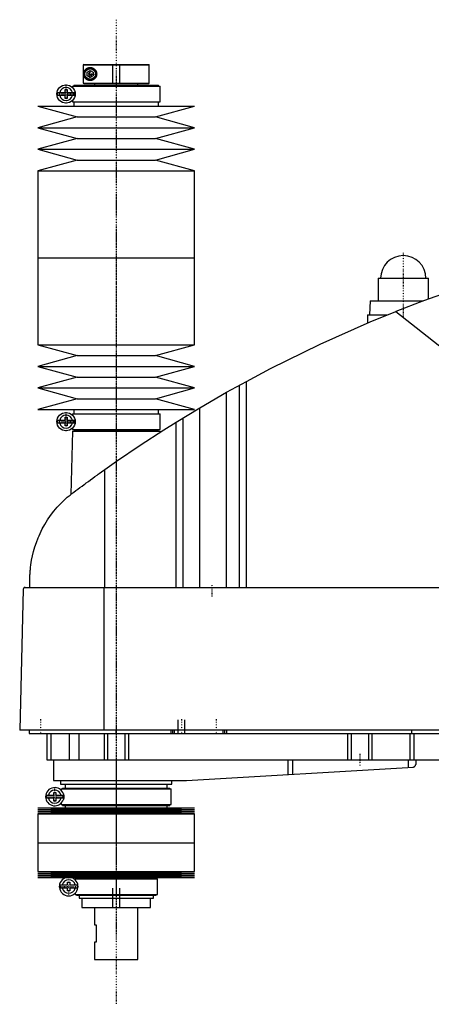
# Model space of a CAD drawing. Extents: x -906 to 181, y -1 to 896.
# Tile 1 of 3: x -906 to -669, y 330 to 896. Entities that reach past the tile are written whole.
import ezdxf

# ---------------------------------------------------------------- set-up
doc = ezdxf.new("R2010")
doc.units = 0
doc.linetypes.add('CENTER', pattern=[1.5, 0.45, -0.5, 0.05, -0.5])
for name, color, linetype in [('AM_0', 7, 'CONTINUOUS'), ('AM_10', 7, 'CONTINUOUS'), ('AM_7', 7, 'CENTER')]:
    doc.layers.add(name, color=color, linetype=linetype)

msp = doc.modelspace()

# ---------------------------------------------------------------- linework, layer by layer
at = {"layer": 'AM_0', "color": 7, "linetype": 'CONTINUOUS'}
for p, q in [((-868.68, 870.5), (-868.99, 870.2)), ((-868.99, 870.2), (-831, 870.2)), ((-868.99, 870.2), (-868.99, 859.8)), ((-868.68, 870.5), (-831.3, 870.5)), ((-868.19, 866.45), (-868.19, 866.98)), ((-866.75, 866.01), (-865, 867.02)), ((-865, 867.02), (-863.25, 866.01)), ((-831, 870.2), (-831.3, 870.5)), ((-831, 859.8), (-831, 870.2)), ((-868.19, 863.02), (-868.19, 863.55)), ((-866.75, 863.99), (-866.75, 866.01)), ((-865, 862.98), (-866.75, 863.99)), ((-863.25, 863.99), (-865, 862.98)), ((-863.25, 866.01), (-863.25, 863.99)), ((-879.45, 854.4), (-879.45, 856)), ((-879.45, 856), (-878.25, 856)), ((-878.25, 856), (-878.25, 854.4)), ((-875.15, 858), (-875.15, 857.22)), ((-875.15, 858), (-824.85, 858)), ((-874.35, 858.5), (-874.35, 858)), ((-874.35, 858.5), (-825.65, 858.5)), ((-868.99, 859.8), (-831, 859.8)), ((-868.99, 859.8), (-868.68, 859.5)), ((-868.68, 859.5), (-831.3, 859.5)), ((-862.5, 859.5), (-862.5, 858.5)), ((-837.5, 858.5), (-837.5, 859.5)), ((-831.3, 859.5), (-831, 859.8)), ((-825.65, 858), (-825.65, 858.5)), ((-824.85, 849), (-824.85, 858)), ((-883.63, 854.4), (-879.45, 854.4)), ((-879.45, 852.6), (-883.63, 852.6)), ((-879.45, 851), (-879.45, 852.6)), ((-878.25, 851), (-879.45, 851)), ((-878.25, 854.4), (-874.07, 854.4)), ((-878.25, 852.6), (-878.25, 851)), ((-874.07, 852.6), (-878.25, 852.6)), ((-875.15, 849.78), (-875.15, 849)), ((-895, 846.5), (-872.5, 840.3)), ((-895, 846.5), (-805, 846.5)), ((-875.15, 849), (-824.85, 849)), ((-874.35, 849), (-874.35, 846.5)), ((-827.5, 840.3), (-805, 846.5)), ((-825.65, 846.5), (-825.65, 849)), ((-872.5, 840.3), (-895, 834.1)), ((-872.5, 840.3), (-827.5, 840.3)), ((-805, 834.1), (-827.5, 840.3)), ((-895, 834.1), (-872.5, 827.9)), ((-895, 834.1), (-805, 834.1)), ((-827.5, 827.9), (-805, 834.1)), ((-872.5, 827.9), (-895, 821.7)), ((-872.5, 827.9), (-827.5, 827.9)), ((-805, 821.7), (-827.5, 827.9)), ((-895, 821.7), (-872.5, 815.5)), ((-895, 821.7), (-805, 821.7)), ((-827.5, 815.5), (-805, 821.7)), ((-872.5, 815.5), (-895, 809.3)), ((-872.5, 815.5), (-827.5, 815.5)), ((-805, 809.3), (-827.5, 815.5)), ((-895, 809.3), (-895, 759.25)), ((-895, 809.3), (-805, 809.3)), ((-805, 759.25), (-805, 809.3)), ((-895, 759.25), (-895, 709.2)), ((-895, 759.25), (-805, 759.25)), ((-895, 759.25), (-805, 759.25)), ((-805, 709.2), (-805, 759.25)), ((-699.5, 747.5), (-699.5, 734.5)), ((-699.5, 747.5), (-670.5, 747.5)), ((-670.5, 735.67), (-670.5, 747.5)), ((-704, 734.5), (-704.5, 726.5)), ((-704, 734.5), (-673.65, 734.5)), ((-705.65, 726.5), (-705.65, 721.73)), ((-705.65, 726.5), (-694.16, 726.5)), ((-689.33, 728.44), (-545.22, 614.75)), ((-895, 709.2), (-872.5, 703)), ((-895, 709.2), (-805, 709.2)), ((-827.5, 703), (-805, 709.2)), ((-872.5, 703), (-895, 696.8)), ((-872.5, 703), (-827.5, 703)), ((-805, 696.8), (-827.5, 703)), ((-895, 696.8), (-872.5, 690.6)), ((-895, 696.8), (-805, 696.8)), ((-827.5, 690.6), (-805, 696.8)), ((-872.5, 690.6), (-895, 684.4)), ((-872.5, 690.6), (-827.5, 690.6)), ((-805, 684.4), (-827.5, 690.6)), ((-786.56, 681.89), (-775.22, 688.17)), ((-779.22, 569.6), (-779.22, 685.98)), ((-775.22, 569.6), (-775.22, 688.17)), ((-895, 684.4), (-872.5, 678.2)), ((-895, 684.4), (-805, 684.4)), ((-827.5, 678.2), (-805, 684.4)), ((-801.96, 672.97), (-786.56, 681.89)), ((-786.56, 569.6), (-786.56, 681.89)), ((-872.5, 678.2), (-895, 672)), ((-872.5, 678.2), (-827.5, 678.2)), ((-805, 672), (-827.5, 678.2)), ((-895, 672), (-805, 672)), ((-875.15, 669.5), (-875.15, 668.72)), ((-875.15, 669.5), (-824.85, 669.5)), ((-874.35, 672), (-874.35, 669.5)), ((-825.65, 669.5), (-825.65, 672)), ((-824.85, 660.5), (-824.85, 669.5)), ((-815.65, 664.64), (-801.96, 672.97)), ((-801.96, 569.6), (-801.96, 672.97)), ((-883.63, 665.9), (-879.45, 665.9)), ((-879.45, 664.1), (-883.63, 664.1)), ((-879.45, 665.9), (-879.45, 667.5)), ((-879.45, 667.5), (-878.25, 667.5)), ((-879.45, 662.5), (-879.45, 664.1)), ((-878.25, 667.5), (-878.25, 665.9)), ((-878.25, 665.9), (-874.07, 665.9)), ((-878.25, 664.1), (-878.25, 662.5)), ((-874.07, 664.1), (-878.25, 664.1)), ((-815.65, 569.6), (-815.65, 664.64)), ((-811.52, 569.6), (-811.52, 667.2)), ((-878.25, 662.5), (-879.45, 662.5)), ((-875.17, 659.5), (-876.04, 623.15)), ((-875.17, 659.5), (-824.83, 659.5)), ((-875.15, 661.28), (-875.15, 660.5)), ((-875.15, 660.5), (-824.85, 660.5)), ((-874.35, 660.5), (-874.35, 660)), ((-874.35, 660), (-825.65, 660)), ((-874.17, 660), (-874.17, 659.5)), ((-825.83, 659.5), (-825.83, 660)), ((-825.65, 660), (-825.65, 660.5)), ((-824.81, 658.86), (-824.83, 659.5)), ((-856.53, 569.6), (-856.53, 637.45)), ((-899.77, 569.6), (-899.63, 575.62)), ((-903.45, 568.63), (-905.5, 487.5)), ((-902.45, 569.6), (-332.05, 569.6)), ((-857.01, 487.5), (-857.01, 569.6)), ((-328.96, 487.5), (-905.5, 487.5)), ((-900, 487.5), (-900, 485.5)), ((-850, 485.5), (-850, 487.5)), ((-818.5, 485.5), (-818.5, 487.5)), ((-817.5, 485.5), (-817.5, 487.5)), ((-816.5, 485.5), (-816.5, 487.5)), ((-788.5, 485.5), (-788.5, 487.5)), ((-787.5, 485.5), (-787.5, 487.5)), ((-786.5, 485.5), (-786.5, 487.5)), ((-680, 485.5), (-680, 487.5)), ((-900, 485.5), (-360, 485.5)), ((-890, 485.5), (-890, 470.5)), ((-887.69, 485.5), (-887.69, 470.5)), ((-877.09, 485.5), (-877.09, 470.5)), ((-871.56, 485.5), (-871.56, 470.5)), ((-857, 485.5), (-857, 470.5)), ((-855, 485.5), (-855, 470.5)), ((-845, 485.5), (-845, 470.5)), ((-843, 485.5), (-843, 470.5)), ((-717, 485.5), (-717, 470.5)), ((-715, 485.5), (-715, 470.5)), ((-705, 485.5), (-705, 470.5)), ((-703, 485.5), (-703, 470.5)), ((-681.18, 485.5), (-681.18, 470.5)), ((-678.85, 485.5), (-678.85, 470.5)), ((-890, 470.5), (-582, 470.5)), ((-886, 470.5), (-886, 458.5)), ((-850, 470.5), (-850, 458.5)), ((-751.33, 470.5), (-751.33, 461.99)), ((-748.68, 470.5), (-748.68, 462.14)), ((-682.14, 470.5), (-682.14, 466.1)), ((-677.8, 470.5), (-677.8, 467.74)), ((-809.7, 458.52), (-679.14, 466.27)), ((-886, 458.5), (-810.3, 458.5)), ((-882, 458.5), (-882, 456.5)), ((-882, 456.5), (-818, 456.5)), ((-881.65, 453.7), (-881.65, 452.92)), ((-881.65, 453.7), (-818.35, 453.7)), ((-880.85, 454.2), (-880.85, 453.7)), ((-880.85, 454.2), (-819.15, 454.2)), ((-879.35, 456.5), (-879.35, 454.2)), ((-820.65, 454.2), (-820.65, 456.5)), ((-819.15, 453.7), (-819.15, 454.2)), ((-818.35, 444.7), (-818.35, 453.7)), ((-818, 456.5), (-818, 458.5)), ((-890.13, 450.1), (-885.95, 450.1)), ((-885.95, 448.3), (-890.13, 448.3)), ((-885.95, 450.1), (-885.95, 451.7)), ((-885.95, 451.7), (-884.75, 451.7)), ((-885.95, 446.7), (-885.95, 448.3)), ((-884.75, 451.7), (-884.75, 450.1)), ((-884.75, 450.1), (-880.57, 450.1)), ((-884.75, 448.3), (-884.75, 446.7)), ((-880.57, 448.3), (-884.75, 448.3)), ((-895, 442.75), (-872.5, 442.18)), ((-895, 442.75), (-805, 442.75)), ((-872.5, 442.18), (-895, 441.61)), ((-884.75, 446.7), (-885.95, 446.7)), ((-881.65, 445.48), (-881.65, 444.7)), ((-881.65, 444.7), (-818.35, 444.7)), ((-880.85, 444.7), (-880.85, 444.2)), ((-880.85, 444.2), (-819.15, 444.2)), ((-879.35, 444.2), (-879.35, 442.75)), ((-872.5, 442.18), (-827.5, 442.18)), ((-827.5, 442.18), (-805, 442.75)), ((-805, 441.61), (-827.5, 442.18)), ((-820.65, 442.75), (-820.65, 444.2)), ((-819.15, 444.2), (-819.15, 444.7)), ((-895, 441.61), (-872.5, 441.04)), ((-895, 441.61), (-805, 441.61)), ((-872.5, 441.04), (-895, 440.47)), ((-895, 440.47), (-872.5, 439.9)), ((-895, 440.47), (-805, 440.47)), ((-872.5, 439.9), (-895, 439.33)), ((-895, 439.33), (-895, 422.75)), ((-895, 439.33), (-805, 439.33)), ((-872.5, 441.04), (-827.5, 441.04)), ((-872.5, 439.9), (-827.5, 439.9)), ((-827.5, 441.04), (-805, 441.61)), ((-805, 440.47), (-827.5, 441.04)), ((-827.5, 439.9), (-805, 440.47)), ((-805, 439.33), (-827.5, 439.9)), ((-805, 422.75), (-805, 439.33)), ((-895, 422.75), (-805, 422.75)), ((-895, 422.75), (-895, 406.17)), ((-895, 422.75), (-805, 422.75)), ((-805, 406.17), (-805, 422.75)), ((-895, 406.17), (-872.5, 405.6)), ((-895, 406.17), (-805, 406.17)), ((-872.5, 405.6), (-895, 405.03)), ((-895, 405.03), (-872.5, 404.46)), ((-895, 405.03), (-805, 405.03)), ((-872.5, 404.46), (-895, 403.89)), ((-895, 403.89), (-872.5, 403.32)), ((-895, 403.89), (-805, 403.89)), ((-872.5, 403.32), (-895, 402.75)), ((-895, 402.75), (-805, 402.75)), ((-872.85, 402.5), (-872.85, 402)), ((-872.85, 402.5), (-827.15, 402.5)), ((-872.5, 405.6), (-827.5, 405.6)), ((-872.5, 404.46), (-827.5, 404.46)), ((-872.5, 403.32), (-827.5, 403.32)), ((-871.35, 402.75), (-871.35, 402.5)), ((-828.65, 402.5), (-828.65, 402.75)), ((-827.5, 405.6), (-805, 406.17)), ((-805, 405.03), (-827.5, 405.6)), ((-827.5, 404.46), (-805, 405.03)), ((-805, 403.89), (-827.5, 404.46)), ((-827.5, 403.32), (-805, 403.89)), ((-805, 402.75), (-827.5, 403.32)), ((-827.15, 402), (-827.15, 402.5)), ((-882.26, 398.4), (-877.95, 398.4)), ((-877.95, 396.6), (-882.26, 396.6)), ((-877.95, 398.4), (-877.95, 400)), ((-877.95, 400), (-876.75, 400)), ((-877.95, 395), (-877.95, 396.6)), ((-876.75, 400), (-876.75, 398.4)), ((-876.75, 398.4), (-872.44, 398.4)), ((-876.75, 396.6), (-876.75, 395)), ((-872.44, 396.6), (-876.75, 396.6)), ((-873.65, 402), (-873.65, 401.4)), ((-873.65, 402), (-826.35, 402)), ((-826.35, 393), (-826.35, 402)), ((-876.75, 395), (-877.95, 395)), ((-873.65, 393.6), (-873.65, 393)), ((-873.65, 393), (-826.35, 393)), ((-872.85, 393), (-872.85, 392.5)), ((-872.85, 392.5), (-827.15, 392.5)), ((-871.35, 392.5), (-871.35, 390.8)), ((-828.65, 390.8), (-828.65, 392.5)), ((-827.15, 392.5), (-827.15, 393)), ((-871.35, 390.8), (-828.65, 390.8)), ((-869.75, 390.8), (-869.75, 385.5)), ((-869.75, 385.5), (-830.25, 385.5)), ((-862.5, 385.5), (-862.5, 375.5)), ((-837.5, 355.5), (-837.5, 385.5)), ((-830.25, 385.5), (-830.25, 390.8)), ((-862.5, 375.5), (-861.5, 375.5)), ((-861.5, 375.5), (-861.5, 365.5)), ((-862.5, 365.5), (-862.5, 355.5)), ((-861.5, 365.5), (-862.5, 365.5)), ((-862.5, 355.5), (-837.5, 355.5))]:
    msp.add_line(p, q, dxfattribs=at)
for points in [[(-868.19, 866.98, 0), (-868.15, 867.03, 0), (-868.08, 867.14, 0), (-868, 867.25, 0), (-867.96, 867.3, 0), (-867.92, 867.35, 0), (-867.84, 867.45, 0), (-867.75, 867.55, 0), (-867.66, 867.65, 0), (-867.56, 867.74, 0), (-867.46, 867.83, 0), (-867.41, 867.87, 0), (-867.36, 867.92, 0), (-867.25, 868, 0), (-867.14, 868.08, 0), (-867.03, 868.16, 0), (-866.91, 868.23, 0), (-866.79, 868.3, 0), (-866.73, 868.33, 0), (-866.66, 868.36, 0), (-866.53, 868.42, 0), (-866.4, 868.48, 0), (-866.34, 868.5, 0), (-866.27, 868.53, 0), (-866.13, 868.58, 0), (-865.99, 868.62, 0), (-865.92, 868.64, 0), (-865.85, 868.65, 0), (-865.7, 868.68, 0), (-865.55, 868.71, 0), (-865.4, 868.73, 0), (-865.24, 868.74, 0), (-865.09, 868.75, 0), (-865.01, 868.75, 0), (-864.93, 868.75, 0), (-864.76, 868.74, 0), (-864.6, 868.73, 0), (-864.44, 868.71, 0), (-864.27, 868.68, 0), (-864.1, 868.64, 0), (-864.01, 868.62, 0), (-863.92, 868.59, 0), (-863.74, 868.53, 0), (-863.56, 868.46, 0), (-863.37, 868.38, 0), (-863.19, 868.28, 0), (-863.01, 868.18, 0), (-862.92, 868.12, 0), (-862.83, 868.06, 0), (-862.65, 867.92, 0), (-862.48, 867.78, 0), (-862.32, 867.62, 0), (-862.16, 867.45, 0), (-862.02, 867.28, 0), (-861.95, 867.18, 0), (-861.94, 867.17, 0), (-861.92, 867.13, 0), (-861.89, 867.1, 0), (-861.88, 867.09, 0), (-861.87, 867.07, 0), (-861.85, 867.04, 0), (-861.83, 867, 0), (-861.81, 866.97, 0), (-861.79, 866.93, 0), (-861.76, 866.9, 0), (-861.75, 866.88, 0), (-861.74, 866.86, 0), (-861.72, 866.82, 0), (-861.7, 866.79, 0), (-861.68, 866.75, 0), (-861.66, 866.71, 0), (-861.64, 866.67, 0), (-861.63, 866.65, 0), (-861.63, 866.64, 0), (-861.61, 866.6, 0), (-861.59, 866.56, 0), (-861.57, 866.52, 0), (-861.55, 866.48, 0), (-861.54, 866.44, 0), (-861.53, 866.42, 0), (-861.52, 866.4, 0), (-861.5, 866.36, 0), (-861.49, 866.32, 0), (-861.47, 866.27, 0), (-861.46, 866.23, 0), (-861.44, 866.19, 0), (-861.44, 866.17, 0), (-861.43, 866.15, 0), (-861.42, 866.11, 0), (-861.4, 866.06, 0), (-861.39, 866.02, 0), (-861.38, 865.98, 0), (-861.37, 865.94, 0), (-861.36, 865.91, 0), (-861.36, 865.89, 0), (-861.35, 865.85, 0), (-861.34, 865.81, 0), (-861.33, 865.78, 0), (-861.33, 865.76, 0), (-861.32, 865.72, 0), (-861.31, 865.68, 0), (-861.31, 865.65, 0), (-861.3, 865.63, 0), (-861.3, 865.59, 0), (-861.29, 865.54, 0), (-861.28, 865.5, 0), (-861.28, 865.46, 0), (-861.27, 865.41, 0), (-861.27, 865.39, 0), (-861.27, 865.37, 0), (-861.26, 865.32, 0), (-861.26, 865.28, 0), (-861.26, 865.24, 0), (-861.26, 865.19, 0), (-861.25, 865.15, 0), (-861.25, 865.13, 0), (-861.25, 865.11, 0), (-861.25, 865.06, 0), (-861.25, 865.02, 0), (-861.25, 865, 0), (-861.25, 864.98, 0), (-861.25, 864.94, 0), (-861.25, 864.89, 0), (-861.25, 864.87, 0), (-861.25, 864.85, 0), (-861.26, 864.81, 0), (-861.26, 864.76, 0), (-861.26, 864.72, 0), (-861.26, 864.68, 0), (-861.27, 864.63, 0), (-861.27, 864.61, 0), (-861.27, 864.59, 0), (-861.28, 864.54, 0), (-861.28, 864.5, 0), (-861.29, 864.46, 0), (-861.3, 864.41, 0), (-861.3, 864.37, 0), (-861.31, 864.35, 0), (-861.31, 864.32, 0), (-861.32, 864.28, 0), (-861.33, 864.24, 0), (-861.33, 864.22, 0), (-861.34, 864.19, 0), (-861.35, 864.15, 0), (-861.36, 864.11, 0), (-861.36, 864.09, 0), (-861.37, 864.06, 0), (-861.38, 864.02, 0), (-861.39, 863.98, 0), (-861.4, 863.94, 0), (-861.42, 863.89, 0), (-861.43, 863.85, 0), (-861.44, 863.83, 0), (-861.44, 863.81, 0), (-861.46, 863.77, 0), (-861.47, 863.73, 0), (-861.49, 863.68, 0), (-861.5, 863.64, 0), (-861.52, 863.6, 0), (-861.53, 863.58, 0), (-861.54, 863.56, 0), (-861.55, 863.52, 0), (-861.57, 863.48, 0), (-861.59, 863.44, 0), (-861.61, 863.4, 0), (-861.63, 863.36, 0), (-861.63, 863.35, 0), (-861.64, 863.33, 0), (-861.66, 863.29, 0), (-861.68, 863.25, 0), (-861.7, 863.21, 0), (-861.72, 863.18, 0), (-861.74, 863.14, 0), (-861.75, 863.12, 0), (-861.76, 863.1, 0), (-861.79, 863.07, 0), (-861.81, 863.03, 0), (-861.83, 863, 0), (-861.85, 862.96, 0), (-861.87, 862.93, 0), (-861.88, 862.91, 0), (-861.89, 862.9, 0), (-861.92, 862.87, 0), (-861.94, 862.83, 0), (-861.95, 862.82, 0), (-862.02, 862.72, 0), (-862.16, 862.55, 0), (-862.32, 862.38, 0), (-862.48, 862.22, 0), (-862.65, 862.08, 0), (-862.83, 861.94, 0), (-862.92, 861.88, 0), (-863.01, 861.82, 0), (-863.19, 861.72, 0), (-863.37, 861.62, 0), (-863.56, 861.54, 0), (-863.74, 861.47, 0), (-863.92, 861.41, 0), (-864.01, 861.38, 0), (-864.1, 861.36, 0), (-864.27, 861.32, 0), (-864.44, 861.29, 0), (-864.6, 861.27, 0), (-864.76, 861.26, 0), (-864.93, 861.25, 0), (-865.01, 861.25, 0), (-865.09, 861.25, 0), (-865.24, 861.26, 0), (-865.4, 861.27, 0), (-865.55, 861.29, 0), (-865.7, 861.32, 0), (-865.85, 861.35, 0), (-865.92, 861.36, 0), (-865.99, 861.38, 0), (-866.13, 861.42, 0), (-866.27, 861.47, 0), (-866.34, 861.5, 0), (-866.4, 861.52, 0), (-866.53, 861.58, 0), (-866.66, 861.64, 0), (-866.73, 861.67, 0), (-866.79, 861.7, 0), (-866.91, 861.77, 0), (-867.03, 861.84, 0), (-867.14, 861.92, 0), (-867.25, 862, 0), (-867.36, 862.08, 0), (-867.41, 862.13, 0), (-867.46, 862.17, 0), (-867.56, 862.26, 0), (-867.66, 862.35, 0), (-867.75, 862.45, 0), (-867.84, 862.55, 0), (-867.92, 862.65, 0), (-867.96, 862.7, 0), (-868, 862.75, 0), (-868.08, 862.86, 0), (-868.15, 862.97, 0), (-868.19, 863.02, 0)], [(-592.03, 760.16, 0), (-608.52, 755.74, 0), (-641.19, 745.86, 0), (-673.4, 734.59, 0), (-689.33, 728.44, 0)], [(-775.22, 688.17, 0), (-761.24, 695.59, 0), (-732.87, 709.58, 0), (-703.96, 722.45, 0), (-689.33, 728.44, 0)], [(-856.53, 637.45, 0), (-849.84, 642.16, 0), (-836.3, 651.36, 0), (-822.58, 660.29, 0), (-815.65, 664.64, 0)], [(-878.19, 621.52, 0), (-877.65, 621.93, 0), (-876.56, 622.75, 0), (-875.45, 623.59, 0), (-874.89, 624.01, 0), (-874.33, 624.44, 0), (-873.19, 625.3, 0), (-872.03, 626.16, 0), (-870.86, 627.04, 0), (-869.67, 627.92, 0), (-868.47, 628.81, 0), (-867.86, 629.26, 0), (-867.25, 629.7, 0), (-866.03, 630.6, 0), (-864.79, 631.51, 0), (-863.54, 632.42, 0), (-862.29, 633.33, 0), (-861.02, 634.24, 0), (-860.38, 634.7, 0), (-859.75, 635.16, 0), (-858.46, 636.08, 0), (-857.18, 637, 0), (-856.53, 637.45, 0)], [(-899.63, 575.62, 0), (-899.63, 575.9, 0), (-899.61, 576.44, 0), (-899.59, 576.97, 0), (-899.58, 577.22, 0), (-899.56, 577.47, 0), (-899.53, 577.96, 0), (-899.5, 578.44, 0), (-899.47, 578.91, 0), (-899.43, 579.37, 0), (-899.39, 579.83, 0), (-899.37, 580.05, 0), (-899.35, 580.27, 0), (-899.31, 580.72, 0), (-899.26, 581.15, 0), (-899.07, 582.67, 0), (-898.88, 583.94, 0), (-898.67, 585.21, 0), (-898.16, 587.76, 0), (-897.54, 590.32, 0), (-896.8, 592.89, 0), (-895.93, 595.48, 0), (-894.93, 598.07, 0), (-894.38, 599.37, 0), (-893.8, 600.67, 0), (-892.52, 603.27, 0), (-891.09, 605.85, 0), (-889.52, 608.41, 0), (-887.8, 610.92, 0), (-885.93, 613.4, 0), (-884.94, 614.61, 0), (-883.91, 615.81, 0), (-881.74, 618.15, 0), (-879.41, 620.42, 0), (-878.19, 621.52, 0)], [(-902.45, 569.6, 0), (-902.48, 569.6, 0), (-902.54, 569.6, 0), (-902.61, 569.59, 0), (-902.64, 569.58, 0), (-902.67, 569.57, 0), (-902.74, 569.56, 0), (-902.8, 569.54, 0), (-902.86, 569.51, 0), (-902.93, 569.48, 0), (-902.99, 569.44, 0), (-903.02, 569.42, 0), (-903.05, 569.4, 0), (-903.1, 569.36, 0), (-903.16, 569.3, 0), (-903.21, 569.24, 0), (-903.27, 569.18, 0), (-903.3, 569.13, 0), (-903.3, 569.12, 0), (-903.31, 569.11, 0), (-903.32, 569.1, 0), (-903.32, 569.09, 0), (-903.33, 569.08, 0), (-903.34, 569.06, 0), (-903.34, 569.05, 0), (-903.35, 569.04, 0), (-903.35, 569.03, 0), (-903.36, 569.01, 0), (-903.37, 569, 0), (-903.37, 568.99, 0), (-903.38, 568.97, 0), (-903.39, 568.95, 0), (-903.39, 568.93, 0), (-903.4, 568.91, 0), (-903.41, 568.89, 0), (-903.41, 568.88, 0), (-903.41, 568.87, 0), (-903.42, 568.84, 0), (-903.43, 568.82, 0), (-903.43, 568.79, 0), (-903.43, 568.78, 0), (-903.43, 568.77, 0), (-903.44, 568.77, 0), (-903.44, 568.77, 0), (-903.44, 568.76, 0), (-903.44, 568.76, 0), (-903.44, 568.75, 0), (-903.44, 568.75, 0), (-903.44, 568.74, 0), (-903.44, 568.74, 0), (-903.44, 568.74, 0), (-903.44, 568.73, 0), (-903.44, 568.73, 0), (-903.44, 568.72, 0), (-903.44, 568.72, 0), (-903.44, 568.72, 0), (-903.44, 568.71, 0), (-903.44, 568.71, 0), (-903.44, 568.71, 0), (-903.44, 568.7, 0), (-903.45, 568.7, 0), (-903.45, 568.69, 0), (-903.45, 568.69, 0), (-903.45, 568.68, 0), (-903.45, 568.68, 0), (-903.45, 568.67, 0), (-903.45, 568.67, 0), (-903.45, 568.67, 0), (-903.45, 568.66, 0), (-903.45, 568.65, 0), (-903.45, 568.65, 0), (-903.45, 568.64, 0), (-903.45, 568.64, 0), (-903.45, 568.64, 0), (-903.45, 568.63, 0), (-903.45, 568.63, 0), (-903.45, 568.63, 0)], [(-679.14, 466.27, 0), (-679.07, 466.3, 0), (-678.93, 466.36, 0), (-678.8, 466.42, 0), (-678.73, 466.46, 0), (-678.67, 466.49, 0), (-678.56, 466.57, 0), (-678.45, 466.66, 0), (-678.35, 466.75, 0), (-678.26, 466.84, 0), (-678.18, 466.94, 0), (-678.14, 466.99, 0), (-678.11, 467.04, 0), (-678.04, 467.14, 0), (-677.98, 467.24, 0), (-677.93, 467.34, 0), (-677.89, 467.44, 0), (-677.86, 467.53, 0), (-677.84, 467.58, 0), (-677.84, 467.58, 0), (-677.84, 467.6, 0), (-677.83, 467.61, 0), (-677.83, 467.62, 0), (-677.83, 467.62, 0), (-677.83, 467.64, 0), (-677.82, 467.65, 0), (-677.82, 467.66, 0), (-677.82, 467.67, 0), (-677.81, 467.68, 0), (-677.81, 467.69, 0), (-677.81, 467.69, 0), (-677.81, 467.7, 0), (-677.81, 467.71, 0), (-677.8, 467.72, 0), (-677.8, 467.72, 0), (-677.8, 467.73, 0), (-677.8, 467.73, 0), (-677.8, 467.73, 0), (-677.8, 467.73, 0), (-677.8, 467.74, 0), (-677.8, 467.74, 0)], [(-880.34, 450.78, 0), (-880.34, 450.77, 0), (-880.34, 450.76, 0), (-880.33, 450.74, 0), (-880.33, 450.73, 0), (-880.33, 450.72, 0), (-880.32, 450.71, 0), (-880.32, 450.69, 0), (-880.31, 450.67, 0), (-880.31, 450.65, 0), (-880.3, 450.63, 0), (-880.3, 450.62, 0), (-880.3, 450.61, 0), (-880.3, 450.59, 0), (-880.29, 450.56, 0), (-880.29, 450.54, 0), (-880.28, 450.52, 0), (-880.28, 450.49, 0), (-880.28, 450.48, 0), (-880.27, 450.47, 0), (-880.27, 450.44, 0), (-880.27, 450.42, 0), (-880.26, 450.41, 0), (-880.26, 450.39, 0), (-880.26, 450.37, 0), (-880.25, 450.34, 0), (-880.25, 450.33, 0), (-880.25, 450.31, 0), (-880.25, 450.29, 0), (-880.24, 450.26, 0), (-880.24, 450.23, 0), (-880.24, 450.2, 0), (-880.23, 450.17, 0), (-880.23, 450.16, 0), (-880.23, 450.14, 0), (-880.23, 450.11, 0), (-880.23, 450.08, 0), (-880.22, 450.05, 0), (-880.22, 450.02, 0), (-880.22, 449.98, 0), (-880.22, 449.97, 0), (-880.22, 449.95, 0), (-880.21, 449.92, 0), (-880.21, 449.89, 0), (-880.21, 449.85, 0), (-880.21, 449.82, 0), (-880.2, 449.79, 0), (-880.2, 449.77, 0), (-880.2, 449.75, 0), (-880.2, 449.72, 0), (-880.2, 449.69, 0), (-880.19, 449.57, 0), (-880.19, 449.36, 0), (-880.19, 449.26, 0), (-880.19, 449.16, 0), (-880.19, 448.96, 0), (-880.2, 448.75, 0), (-880.2, 448.63, 0), (-880.21, 448.6, 0), (-880.21, 448.57, 0), (-880.21, 448.55, 0), (-880.21, 448.53, 0), (-880.21, 448.5, 0), (-880.21, 448.47, 0), (-880.22, 448.44, 0), (-880.22, 448.4, 0), (-880.22, 448.37, 0), (-880.22, 448.35, 0), (-880.22, 448.34, 0), (-880.23, 448.3, 0), (-880.23, 448.27, 0), (-880.23, 448.24, 0), (-880.24, 448.21, 0), (-880.24, 448.17, 0), (-880.24, 448.16, 0), (-880.24, 448.14, 0), (-880.25, 448.11, 0), (-880.25, 448.08, 0), (-880.25, 448.07, 0), (-880.26, 448.05, 0), (-880.26, 448.02, 0), (-880.26, 447.99, 0), (-880.27, 447.97, 0), (-880.27, 447.96, 0), (-880.27, 447.93, 0), (-880.28, 447.9, 0), (-880.28, 447.88, 0), (-880.29, 447.85, 0), (-880.29, 447.82, 0), (-880.3, 447.81, 0), (-880.3, 447.8, 0), (-880.3, 447.77, 0), (-880.31, 447.75, 0), (-880.31, 447.73, 0), (-880.32, 447.71, 0), (-880.32, 447.69, 0), (-880.33, 447.68, 0), (-880.33, 447.67, 0), (-880.34, 447.65, 0), (-880.34, 447.63, 0), (-880.34, 447.62, 0)]]:
    msp.add_polyline3d(points, dxfattribs=at)
for centre, radius in [((-865, 865), 3.5), ((-865, 865), 3.1), ((-878.85, 853.5), 5.25), ((-878.85, 665), 5.25)]:
    msp.add_circle(centre, radius, dxfattribs=at)
for centre, radius, start, end in [((-878.85, 853.5), 3.75, 13.8865, 166.1135), ((-878.85, 853.5), 4.87, 169.3459, 190.6541), ((-878.85, 853.5), 3.75, 193.8865, 346.1135), ((-878.85, 853.5), 4.87, 349.3459, 10.6541), ((-685, 747.5), 13, 0, 180), ((-878.85, 665), 3.75, 13.8865, 166.1135), ((-878.85, 665), 4.87, 169.3459, 190.6541), ((-878.85, 665), 3.75, 193.8865, 346.1135), ((-878.85, 665), 4.87, 349.3459, 10.6541), ((-885.35, 449.2), 5.25, 17.5154, 342.4846), ((-810.3, 468.5), 10, 270, 273.4), ((-885.35, 449.2), 4.87, 169.3459, 190.6541), ((-885.35, 449.2), 3.75, 13.8865, 166.1135), ((-885.35, 449.2), 3.75, 193.8865, 346.1135), ((-885.35, 449.2), 4.87, 349.3459, 10.6541), ((-877.35, 397.5), 5.37, 102.3808, 77.6192), ((-877.35, 397.5), 4.99, 169.6156, 190.3844), ((-877.35, 397.5), 3.87, 13.43, 166.57), ((-877.35, 397.5), 3.87, 193.43, 346.57), ((-877.35, 397.5), 4.99, 349.6156, 10.3844)]:
    msp.add_arc(centre, radius, start, end, dxfattribs=at)
at = {"layer": 'AM_10', "color": 7, "linetype": 'CONTINUOUS'}
for p, q in [((-852, 859.5), (-852, 870.5)), ((-848, 859.5), (-848, 870.5)), ((-814.5, 485.5), (-814.5, 493.5)), ((-810.5, 485.5), (-810.5, 493.5)), ((-852, 385.5), (-852, 396.5)), ((-848, 385.5), (-848, 396.5))]:
    msp.add_line(p, q, dxfattribs=at)
msp.add_arc((-865, 865), 0.974, 75, 15, dxfattribs=at)
at = {"layer": 'AM_7', "color": 4, "linetype": 'CENTER'}
for p, q in [((-850, 896.25), (-850, 329.75)), ((-865, 861.33), (-865, 868.67)), ((-868.67, 865), (-861.33, 865)), ((-850, 863.46), (-850, 754.29)), ((-878.85, 847.99), (-878.85, 859.01)), ((-884.36, 853.5), (-873.34, 853.5)), ((-850, 764.21), (-850, 655.04)), ((-685, 762.2), (-685, 724.8)), ((-698.65, 747.5), (-671.35, 747.5)), ((-850, 700.5), (-850, 370.5)), ((-878.85, 659.49), (-878.85, 670.51)), ((-884.36, 665), (-873.34, 665)), ((-795, 570.9), (-795, 564.3)), ((-893.5, 493.9), (-893.5, 485.1)), ((-812.5, 493.9), (-812.5, 485.1)), ((-792.5, 493.9), (-792.5, 485.1)), ((-710, 473.8), (-710, 467.2)), ((-885.35, 443.69), (-885.35, 454.71)), ((-850, 458.19), (-850, 421.06)), ((-890.86, 449.2), (-879.84, 449.2)), ((-850, 424.35), (-850, 389.2)), ((-877.35, 391.86), (-877.35, 403.14)), ((-882.99, 397.5), (-871.71, 397.5))]:
    msp.add_line(p, q, dxfattribs=at)

doc.saveas('drawing.dxf')
